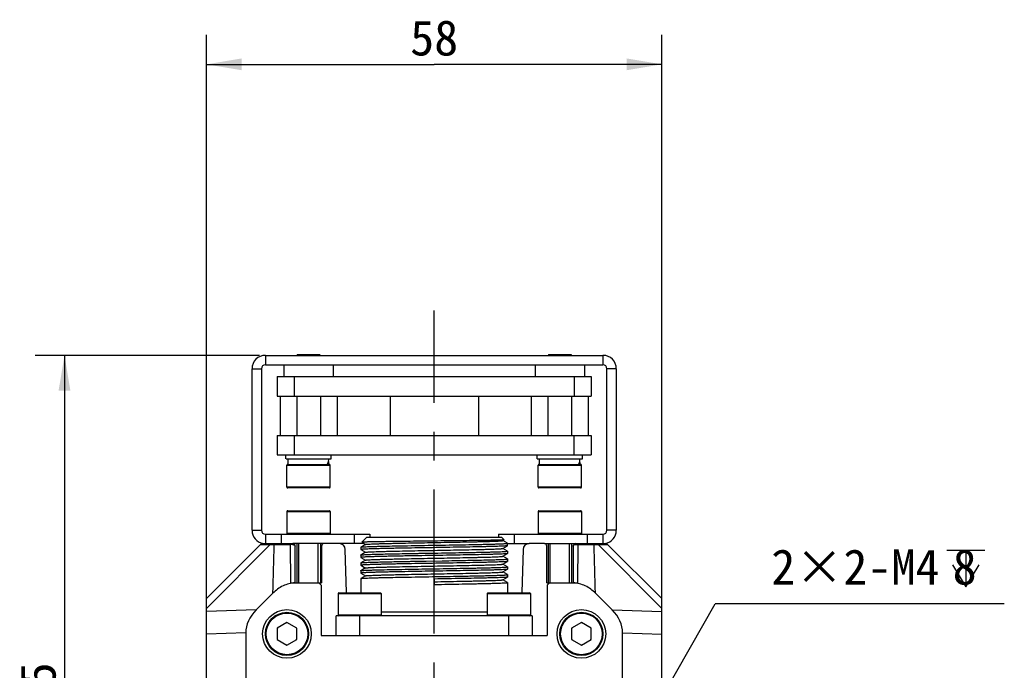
# Model space of a CAD drawing. Header units: millimetres. Extents: x -25 to 531, y 144 to 427.
# Tile 7 of 8: x 380 to 464, y 277 to 332. Entities that reach past the tile are written whole.
import ezdxf
from ezdxf.enums import TextEntityAlignment as Align

# ---------------------------------------------------------------- set-up
doc = ezdxf.new("R2010")
doc.units = ezdxf.units.MM
doc.header["$LTSCALE"] = 32.67
doc.header["$PDMODE"] = 3
doc.header["$PDSIZE"] = 8
doc.linetypes.add('CENTER', pattern=[0.6, 0.375, -0.075, 0.075, -0.075])
doc.layers.get('0').update_dxf_attribs({"linetype": 'CONTINUOUS'})
doc.layers.get('Defpoints').update_dxf_attribs({"linetype": 'CONTINUOUS'})
for name, color, linetype in [('00_COMPONENTS', 7, 'CONTINUOUS'), ('03_ALL_AXES', 7, 'CONTINUOUS'), ('51__DRAFT_DIMS', 7, 'CONTINUOUS')]:
    doc.layers.add(name, color=color, linetype=linetype)
doc.styles.get("Standard").update_dxf_attribs({"font": 'simfang.ttf'})
doc.dimstyles.new('DIMSTYLE_2', dxfattribs={"dimtxt": 3, "dimasz": 3, "dimexe": 2.5, "dimexo": 0.5, "dimgap": 0.75, "dimtad": 1, "dimlfac": 1.5, "dimdsep": 46, "dimtxsty": 'STANDARD', "dimblk": '_FILLED', "dimblk1": '_FILLED', "dimblk2": '_FILLED', "dimcen": 0.09, "dimclrt": 3, "dimazin": 2, "dimtp": 0.3, "dimtm": 0.3, "dimtfac": 1, "dimtofl": 0, "dimtmove": 0, "dimatfit": 3, "dimldrblk": '_FILLED', "dimfxl": 1, "dimtolj": 1, "dimarcsym": 0})
doc.dimstyles.new('DIMSTYLE_3', dxfattribs={"dimtxt": 3, "dimasz": 3, "dimexe": 2.5, "dimexo": 0.5, "dimtad": 1, "dimlfac": 1.5, "dimdsep": 46, "dimtxsty": 'STANDARD', "dimblk": '_FILLED', "dimblk1": '_FILLED', "dimblk2": '_FILLED', "dimcen": 0.09, "dimclrt": 3, "dimazin": 2, "dimtp": 0.1, "dimtm": 0.1, "dimtfac": 1, "dimtofl": 0, "dimtmove": 0, "dimatfit": 1, "dimldrblk": '_FILLED', "dimfxl": 1, "dimtolj": 1, "dimarcsym": 0})

# ---------------------------------------------------------------- blocks, each defined once
blk = doc.blocks.new('_FILLED')
at = {"color": 0, "linetype": 'ByBlock'}
blk.add_solid([(0, 0), (-1, 0.167), (-1, -0.167)], dxfattribs=at)
blk = doc.blocks.new('*D2')
at = {"layer": '51__DRAFT_DIMS', "color": 4, "transparency": 16777216}
for p, q in [((400.775, 303.293), (381.716, 303.293)), ((384.216, 303.293), (384.216, 273.127)), ((384.216, 242.96), (384.216, 273.127)), ((403.458, 242.96), (381.716, 242.96))]:
    blk.add_line(p, q, dxfattribs=at)
at = {"layer": '51__DRAFT_DIMS', "color": 4, "transparency": 16777216, "xscale": 3, "yscale": 3, "zscale": 3}
for p, rotation in [((384.216, 303.293), 90), ((384.216, 242.96), 270)]:
    blk.add_blockref('_FILLED', p, dxfattribs=dict(at, rotation=rotation))
at = {"layer": '51__DRAFT_DIMS', "color": 3, "transparency": 16777216}
blk.add_text('90.5', height=3, rotation=90, dxfattribs=at).set_placement((383.466, 273.127), align=Align.CENTER)
blk = doc.blocks.new('*D3')
at = {"layer": '51__DRAFT_DIMS', "color": 4, "transparency": 16777216}
for p, q in [((396.275, 280.11), (396.275, 330.524)), ((434.942, 280.11), (434.942, 330.524)), ((396.275, 328.024), (415.609, 328.024)), ((434.942, 328.024), (415.609, 328.024))]:
    blk.add_line(p, q, dxfattribs=at)
at = {"layer": '51__DRAFT_DIMS', "color": 4, "transparency": 16777216, "xscale": 3, "yscale": 3, "zscale": 3, "rotation": 180}
blk.add_blockref('_FILLED', (396.275, 328.024), dxfattribs=at)
at = {"layer": '51__DRAFT_DIMS', "color": 4, "transparency": 16777216, "xscale": 3, "yscale": 3, "zscale": 3}
blk.add_blockref('_FILLED', (434.942, 328.024), dxfattribs=at)
at = {"layer": '51__DRAFT_DIMS', "color": 3, "transparency": 16777216}
blk.add_text('58', height=3, dxfattribs=at).set_placement((415.609, 328.774), align=Align.CENTER)
blk = doc.blocks.new('*D6')
at = {"layer": '51__DRAFT_DIMS', "color": 0, "lineweight": -2}
for p in [(430.599, 266.576), (464.019, 282.19)]:
    blk.add_line(p, (439.472, 282.19), dxfattribs=at)
at = {"layer": 'Defpoints', "color": 0}
for p in [(430.434, 266.286), (429.116, 263.968)]:
    blk.add_point(p, dxfattribs=at)
at = {"layer": '51__DRAFT_DIMS', "color": 0, "linetype": 'ByBlock', "lineweight": -2, "xscale": 3, "yscale": 3, "zscale": 3, "rotation": 240.3907207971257}
blk.add_blockref('_FILLED', (429.116, 263.968), dxfattribs=at)
at = {"layer": '51__DRAFT_DIMS', "color": 3, "insert": (444.231, 286.815), "char_height": 3, "attachment_point": 1, "line_spacing_factor": 0.9}
blk.add_mtext('\\A1;2×2-M{\\A1;4\\Fgdt|c0; \\fFangSong|b0|i0|c0|p0;8}', dxfattribs=at)

msp = doc.modelspace()

# ---------------------------------------------------------------- linework, layer by layer
at = {"layer": '00_COMPONENTS', "color": 4}
for p, q in [((401.2753, 303.2934), (401.2753, 302.4934)), ((404.1086, 303.361), (404.1086, 303.2934)), ((405.7753, 303.361), (405.7753, 303.2934)), ((425.4419, 303.361), (425.4419, 303.2934)), ((427.1086, 303.361), (427.1086, 303.2934)), ((429.9419, 303.2934), (429.9419, 302.4934)), ((400.1419, 302.1601), (400.9419, 302.1601)), ((431.0753, 302.1601), (430.2753, 302.1601)), ((403.1086, 293.961), (406.7753, 293.961)), ((424.4419, 293.961), (428.1086, 293.961)), ((406.7753, 292.0944), (403.1086, 292.0944)), ((428.1086, 292.0944), (424.4419, 292.0944)), ((403.1086, 290.0268), (406.7753, 290.0268)), ((424.4419, 290.0268), (428.1086, 290.0268)), ((400.1419, 288.4268), (400.9419, 288.4268)), ((402.6086, 288.0934), (402.6086, 287.2934)), ((406.7753, 288.1601), (403.1086, 288.1601)), ((408.8086, 288.0934), (408.8086, 287.2934)), ((422.4086, 288.0934), (422.4086, 287.2934)), ((428.1086, 288.1601), (424.4419, 288.1601)), ((428.6086, 288.0934), (428.6086, 287.2934)), ((431.0753, 288.4268), (430.2753, 288.4268)), ((396.2753, 281.7973), (401.6879, 287.21)), ((400.8833, 287.2349), (401.6879, 287.21)), ((401.1058, 287.2282), (401.1606, 287.2263)), ((401.6879, 287.21), (402.0309, 287.21)), ((403.3528, 287.2329), (403.4211, 287.2333)), ((403.4317, 283.9601), (403.4211, 287.2333)), ((404.1223, 283.9601), (404.1223, 287.2934)), ((405.7616, 283.9601), (405.7616, 287.2934)), ((425.4556, 283.9601), (425.4556, 287.2934)), ((427.0949, 283.9601), (427.0949, 287.2934)), ((427.796, 287.2333), (427.7855, 283.9601)), ((429.1863, 287.21), (429.5292, 287.21)), ((429.5292, 287.21), (430.3338, 287.2349)), ((429.5292, 287.21), (434.9419, 281.7973)), ((430.1341, 287.2287), (430.2068, 287.2308)), ((430.2068, 287.2308), (430.2373, 287.2319)), ((407.4419, 283.0468), (411.1086, 283.0468)), ((420.1086, 283.0468), (423.7753, 283.0468)), ((400.4919, 281.658), (396.2753, 281.5411)), ((411.1086, 281.2268), (407.4419, 281.2268)), ((409.2753, 281.1601), (409.2753, 279.4934)), ((411.1086, 281.4934), (420.1086, 281.4934)), ((423.7753, 281.2268), (420.1086, 281.2268)), ((421.9419, 279.4934), (421.9419, 281.1601)), ((430.7253, 281.658), (434.9419, 281.5411)), ((399.6086, 279.7027), (396.2753, 279.6103)), ((431.6086, 279.7027), (434.9419, 279.6103))]:
    msp.add_line(p, q, dxfattribs=at)
at = {"layer": '00_COMPONENTS', "color": 7}
for p, q in [((401.2753, 303.2934), (429.9419, 303.2934)), ((404.0086, 303.361), (403.9419, 303.2944)), ((404.0086, 303.361), (405.8753, 303.361)), ((405.8752, 303.361), (405.9419, 303.2944)), ((425.3419, 303.361), (425.2753, 303.2944)), ((425.3419, 303.361), (427.2086, 303.361)), ((427.2086, 303.361), (427.2752, 303.2944)), ((400.1419, 288.4268), (400.1419, 302.1601)), ((400.9419, 302.1601), (400.9419, 288.4268)), ((401.2753, 302.4934), (429.9419, 302.4934)), ((402.8422, 302.4934), (402.8422, 301.4944)), ((407.0417, 302.4934), (407.0417, 301.4944)), ((424.1755, 302.4934), (424.1755, 301.4944)), ((428.375, 302.4934), (428.375, 301.4944)), ((430.2753, 288.4268), (430.2753, 302.1601)), ((431.0753, 302.1601), (431.0753, 288.4268)), ((402.2753, 301.4944), (402.2753, 299.8277)), ((402.2753, 301.4944), (428.9419, 301.4944)), ((403.7153, 301.4944), (403.7153, 299.8277)), ((427.5018, 301.4944), (427.5018, 299.8277)), ((428.9419, 301.4944), (428.9419, 299.8277)), ((402.2753, 299.8277), (428.9419, 299.8277)), ((402.5223, 299.8277), (402.5223, 296.4944)), ((403.9397, 299.8277), (403.9397, 296.4944)), ((405.9442, 299.8277), (405.9442, 296.4944)), ((407.3615, 299.8277), (407.3615, 296.4944)), ((411.8585, 299.8277), (411.8586, 296.4944)), ((419.3586, 299.8277), (419.3586, 296.4944)), ((423.8556, 299.8277), (423.8556, 296.4944)), ((425.273, 299.8277), (425.273, 296.4944)), ((427.2775, 299.8277), (427.2775, 296.4944)), ((428.6949, 299.8277), (428.6949, 296.4944)), ((402.2753, 296.4944), (402.2753, 294.8277)), ((402.2753, 296.4944), (428.9419, 296.4944)), ((403.7153, 296.4944), (403.7153, 294.8277)), ((427.5018, 294.8277), (427.5018, 296.4944)), ((428.9419, 296.4944), (428.9419, 294.8277)), ((402.2753, 294.8277), (428.9419, 294.8277)), ((403.0253, 294.4944), (403.0253, 294.8277)), ((403.027, 294.4944), (406.8568, 294.4944)), ((403.2086, 294.0277), (403.2086, 294.4944)), ((406.8586, 294.4944), (406.8586, 294.8277)), ((424.3586, 294.4944), (424.3586, 294.8277)), ((424.3604, 294.4944), (428.1901, 294.4944)), ((424.5419, 294.0277), (424.5419, 294.4944)), ((428.1919, 294.4944), (428.1919, 294.8277)), ((403.1086, 292.0944), (403.1086, 293.961)), ((403.1753, 294.0277), (406.7086, 294.0277)), ((406.7753, 292.0944), (406.7753, 293.961)), ((424.4419, 292.0944), (424.4419, 293.961)), ((424.5086, 294.0277), (428.0419, 294.0277)), ((428.1086, 292.0944), (428.1086, 293.961)), ((406.7086, 292.0277), (403.1753, 292.0277)), ((428.0419, 292.0277), (424.5086, 292.0277)), ((403.1086, 290.0268), (403.1086, 288.1601)), ((403.1753, 290.0934), (406.7086, 290.0934)), ((406.7753, 290.0268), (406.7753, 288.1601)), ((424.4419, 290.0268), (424.4419, 288.1601)), ((424.5086, 290.0934), (428.0419, 290.0934)), ((428.1086, 290.0268), (428.1086, 288.1601)), ((401.2753, 288.0934), (401.2753, 287.2934)), ((401.2753, 288.0934), (410.1419, 288.0934)), ((409.4568, 287.4083), (409.8753, 287.8268)), ((421.3419, 287.8268), (409.8753, 287.8268)), ((410.1419, 288.0934), (410.1419, 287.8268)), ((421.0753, 288.0934), (421.0753, 287.8268)), ((421.0753, 288.0934), (429.9419, 288.0934)), ((421.5491, 287.6196), (421.3419, 287.8268)), ((421.4388, 287.5544), (421.5483, 287.6177)), ((421.5491, 287.6196), (421.5484, 287.6176)), ((429.9419, 288.0934), (429.9419, 287.2934)), ((396.2753, 282.6268), (400.9419, 287.2934)), ((400.9419, 287.2934), (403.6086, 287.2934)), ((406.2419, 287.2934), (403.6086, 287.2934)), ((403.8086, 283.9601), (403.8086, 287.0934)), ((403.9419, 287.2934), (403.9419, 283.9601)), ((405.9419, 287.2934), (405.9419, 283.9601)), ((406.0419, 287.0934), (406.0419, 283.9601)), ((407.5563, 287.2934), (406.2419, 287.2934)), ((409.6533, 287.2934), (407.5563, 287.2934)), ((408.1632, 283.1325), (408.0561, 286.808)), ((409.3753, 286.9934), (409.3781, 286.9966)), ((409.3753, 286.9934), (409.3753, 286.7886)), ((409.3753, 286.7886), (409.378, 286.7855)), ((409.378, 286.7859), (409.773, 286.5577)), ((409.7786, 287.2278), (409.3781, 286.9964)), ((409.4568, 287.4083), (409.4574, 287.4063)), ((409.4576, 287.4065), (409.7728, 287.2244)), ((421.4385, 286.8877), (421.8392, 287.1192)), ((421.8391, 286.663), (421.4443, 286.8911)), ((421.8317, 287.3341), (421.4445, 287.5578)), ((421.8419, 287.3268), (421.8315, 287.3343)), ((421.8419, 287.122), (421.8392, 287.1189)), ((421.8419, 287.1223), (421.8419, 287.3266)), ((421.8449, 287.2934), (423.6609, 287.2934)), ((423.1611, 286.808), (423.0539, 283.1325)), ((424.9753, 287.2934), (423.6609, 287.2934)), ((424.9753, 287.2934), (427.6086, 287.2934)), ((425.1753, 283.9601), (425.1753, 287.0934)), ((425.2753, 287.2934), (425.2753, 283.9601)), ((427.2753, 287.2934), (427.2753, 283.9601)), ((427.4086, 287.0934), (427.4086, 283.9601)), ((427.6086, 287.2934), (430.2753, 287.2934)), ((430.3338, 287.2349), (434.9419, 282.6268)), ((409.3753, 286.3268), (409.378, 286.3299)), ((409.3753, 286.3268), (409.3753, 286.122)), ((409.3753, 286.122), (409.3779, 286.1189)), ((409.3779, 286.1189), (409.7724, 285.891)), ((409.7788, 286.5611), (409.378, 286.3296)), ((414.0345, 286.4663), (414.0483, 286.4666)), ((415.6019, 286.4933), (415.6153, 286.4935)), ((421.4389, 286.221), (421.8392, 286.4522)), ((421.8393, 285.9964), (421.4447, 286.2243)), ((421.8419, 286.6601), (421.8391, 286.6633)), ((421.8419, 286.4553), (421.8392, 286.4522)), ((421.8419, 285.9935), (421.8393, 285.9966)), ((421.8419, 286.6601), (421.8419, 286.4553)), ((421.8419, 285.9934), (421.8419, 285.7886)), ((409.3753, 285.6601), (409.3779, 285.6632)), ((409.3753, 285.6601), (409.3753, 285.4553)), ((409.3753, 285.4553), (409.378, 285.4522)), ((409.7781, 285.8944), (409.3779, 285.6632)), ((409.378, 285.4523), (409.7726, 285.2244)), ((409.7784, 285.2277), (409.378, 284.9965)), ((414.7079, 285.8114), (414.942, 285.8154)), ((414.942, 285.8154), (416.2754, 285.8381)), ((416.2754, 285.8381), (416.5095, 285.8422)), ((421.4389, 285.5544), (421.8393, 285.7856)), ((421.4389, 284.8877), (421.8392, 285.1189)), ((421.8392, 285.3299), (421.4447, 285.5577)), ((421.8419, 285.3268), (421.8392, 285.3299)), ((421.8419, 285.122), (421.8392, 285.1188)), ((421.8419, 285.7886), (421.8393, 285.7856)), ((421.8419, 285.3268), (421.8419, 285.122)), ((409.3753, 284.9934), (409.378, 284.9966)), ((409.3753, 284.9934), (409.3753, 284.7886)), ((409.3753, 284.7886), (409.378, 284.7855)), ((409.3753, 284.3268), (409.3779, 284.3299)), ((409.3753, 284.3268), (409.3753, 283.1134)), ((409.7782, 284.561), (409.3779, 284.3298)), ((409.378, 284.7855), (409.7724, 284.5577)), ((415.6086, 284.2886), (415.6086, 283.8268)), ((421.439, 284.2211), (421.8393, 284.4523)), ((421.8392, 284.6631), (421.4447, 284.891)), ((421.8419, 284.6601), (421.8392, 284.6632)), ((421.8419, 284.4553), (421.8393, 284.4522)), ((421.8419, 284.6601), (421.8419, 284.4553)), ((403.4317, 283.9601), (406.0419, 283.9601)), ((406.0086, 283.7601), (405.8086, 283.9601)), ((406.0086, 283.7601), (406.0086, 279.4934)), ((421.8392, 283.9966), (421.4448, 284.2244)), ((421.8419, 283.9934), (421.8392, 283.9966)), ((421.8419, 283.9934), (421.8419, 283.1134)), ((425.1753, 283.9601), (427.7855, 283.9601)), ((425.4086, 283.9601), (425.2086, 283.7601)), ((425.2086, 283.7601), (425.2086, 279.4934)), ((396.2753, 247.6268), (396.2753, 282.6268)), ((401.9111, 283.0772), (400.4919, 281.658)), ((407.4419, 283.0468), (407.4419, 281.2268)), ((407.5086, 283.1134), (411.0419, 283.1134)), ((411.1086, 283.0468), (411.1086, 281.2268)), ((420.1086, 283.0468), (420.1086, 281.2268)), ((420.1753, 283.1134), (423.7086, 283.1134)), ((423.7753, 283.0468), (423.7753, 281.2268)), ((430.7253, 281.658), (429.306, 283.0772)), ((434.9419, 247.6268), (434.9419, 282.6268)), ((407.2753, 279.4934), (407.2753, 281.1601)), ((423.9419, 281.1601), (407.2753, 281.1601)), ((423.9419, 281.1601), (423.9419, 279.4934)), ((403.1086, 280.589), (402.2753, 280.1079)), ((402.2753, 280.1079), (402.2753, 279.1456)), ((403.9419, 280.1079), (403.1086, 280.589)), ((403.9419, 279.1456), (403.9419, 280.1079)), ((428.1086, 280.589), (427.2753, 280.1079)), ((427.2753, 280.1079), (427.2753, 279.1456)), ((428.9419, 280.1079), (428.1086, 280.589)), ((428.9419, 279.1456), (428.9419, 280.1079)), ((399.6086, 279.7027), (399.6086, 250.5508)), ((406.0086, 279.4934), (425.2086, 279.4934)), ((431.6086, 250.5508), (431.6086, 279.7027)), ((402.2753, 279.1456), (403.1086, 278.6645)), ((403.1086, 278.6645), (403.9419, 279.1456)), ((427.2753, 279.1456), (428.1086, 278.6645)), ((428.1086, 278.6645), (428.9419, 279.1456))]:
    msp.add_line(p, q, dxfattribs=at)
at = {"layer": '00_COMPONENTS', "color": 4}
for points in [[(400.8833, 287.2349), (400.8867, 287.2347), (400.9396, 287.2332)], [(400.9396, 287.2332), (400.9717, 287.2323), (401.0102, 287.2309), (401.1058, 287.2282)], [(401.2191, 287.2244), (401.2809, 287.2227), (401.4063, 287.2186)], [(401.4063, 287.2186), (401.4692, 287.2169), (401.5293, 287.2149), (401.5857, 287.2127), (401.6387, 287.2109), (401.6879, 287.21)], [(429.5292, 287.21), (429.6241, 287.2132), (429.7115, 287.2158), (429.7915, 287.2181)], [(430.2644, 287.2327), (430.2877, 287.2332), (430.3066, 287.234), (430.3208, 287.2349), (430.33, 287.2353), (430.3338, 287.2349)]]:
    msp.add_lwpolyline(points, dxfattribs=at)
at = {"layer": '00_COMPONENTS', "color": 7}
for centre, radius in [((403.1086, 279.6268), 2.0667), ((403.1086, 279.6268), 1.8333), ((428.1086, 279.6268), 2.0667), ((428.1086, 279.6268), 1.8333)]:
    msp.add_circle(centre, radius, dxfattribs=at)
at = {"layer": '00_COMPONENTS', "color": 4}
for centre in [(403.1086, 279.6268), (428.1086, 279.6268)]:
    msp.add_circle(centre, 1.7667, dxfattribs=at)
at = {"layer": '00_COMPONENTS', "color": 7}
for centre, radius, start, end in [((401.2753, 302.1601), 1.1333, 90, 180), ((429.9419, 302.1601), 1.1333, 0, 90), ((401.2753, 302.1601), 0.3333, 90, 180), ((429.9419, 302.1601), 0.3333, 0, 90), ((403.1753, 293.961), 0.0667, 90, 180), ((406.7086, 293.961), 0.0667, 0, 90), ((424.5086, 293.961), 0.0667, 90, 180), ((428.0419, 293.961), 0.0667, 0, 90), ((403.1753, 292.0944), 0.0667, 180, 270), ((406.7086, 292.0944), 0.0667, 270, 360), ((424.5086, 292.0944), 0.0667, 180, 270), ((428.0419, 292.0944), 0.0667, 270, 360), ((403.1753, 290.0268), 0.0667, 90, 180), ((406.7086, 290.0268), 0.0667, 0, 90), ((424.5086, 290.0268), 0.0667, 90, 180), ((428.0419, 290.0268), 0.0667, 0, 90), ((401.2753, 288.4268), 1.1333, 180, 259.949517), ((401.2753, 288.4268), 0.3333, 180, 270), ((403.1753, 288.1601), 0.0667, 180, 270), ((406.7086, 288.1601), 0.0667, 270, 360), ((424.5086, 288.1601), 0.0667, 180, 270), ((428.0419, 288.1601), 0.0667, 270, 360), ((429.9419, 288.4268), 0.3333, 270, 360), ((429.9419, 288.4268), 1.1333, 280.050483, 360), ((401.0248, 287.0934), 0.2, 90, 134.999999), ((403.6086, 287.0934), 0.2, 0, 90), ((406.2419, 287.0934), 0.2, 90, 180), ((407.5563, 286.7934), 0.5, 1.67, 90), ((423.6609, 286.7934), 0.5, 90, 178.33), ((424.9753, 287.0934), 0.2, 0, 90), ((427.6086, 287.0934), 0.2, 90, 180), ((430.1924, 287.0934), 0.2, 45, 90), ((407.5086, 283.0468), 0.0667, 90, 180), ((411.0419, 283.0468), 0.0667, 0, 90), ((420.1753, 283.0468), 0.0667, 90, 180), ((423.7086, 283.0468), 0.0667, 0, 90), ((407.5086, 281.2268), 0.0667, 180, 270), ((411.0419, 281.2268), 0.0667, 270, 360), ((420.1753, 281.2268), 0.0667, 180, 270), ((423.7086, 281.2268), 0.0667, 270, 360), ((403.1086, 279.6268), 0.9333, 147.836628, 153.234499), ((403.1086, 279.6268), 0.9333, 87.30059, 93.234499), ((403.1086, 279.6268), 0.9333, 27.851978, 33.234499), ((428.1086, 279.6268), 0.9333, 147.836628, 153.234499), ((428.1086, 279.6268), 0.9333, 87.30059, 93.234499), ((428.1086, 279.6268), 0.9333, 27.851978, 33.234499), ((403.1086, 279.6268), 0.9333, 207.851978, 213.234499), ((403.1086, 279.6268), 0.9333, 267.30059, 273.234499), ((403.1086, 279.6268), 0.9333, 327.836628, 333.234499), ((428.1086, 279.6268), 0.9333, 207.851978, 213.234499), ((428.1086, 279.6268), 0.9333, 267.30059, 273.234499), ((428.1086, 279.6268), 0.9333, 327.836628, 333.234499)]:
    msp.add_arc(centre, radius, start, end, dxfattribs=at)
at = {"layer": '00_COMPONENTS', "color": 4}
for centre, radius, start, end in [((403.4742, 286.4806), 0.7546, 91.271096, 94.033589), ((403.4751, 286.4501), 0.7851, 87.331866, 91.28884), ((403.4781, 286.5005), 0.7346, 81.817498, 87.383097), ((427.7425, 286.4667), 0.7685, 87.360442, 88.681559), ((427.7438, 286.4942), 0.7409, 85.955231, 87.362407)]:
    msp.add_arc(centre, radius, start, end, dxfattribs=at)
at = {"layer": '00_COMPONENTS', "color": 7}
for centre, major_axis, ratio, start_param, end_param in [((404.9419, 294.6939), (0, 1.7333), 1, -1.9324864, -1.7901755), ((404.9419, 294.6939), (1.7333, 0), 1, -0.2193792, -0.1153986), ((404.9419, 293.9397), (0, 1.7333), 1, -1.458168, -1.3514992), ((426.2753, 294.6939), (0, 1.7333), 1, -1.9324864, -1.7901755), ((426.2753, 294.6939), (1.7333, 0), 1, -0.2193792, -0.1153986), ((426.2753, 293.9397), (0, 1.7333), 1, -1.458168, -1.3514992), ((404.9419, 294.6939), (1.7333, 0), 1, -0.394529, -0.3616901), ((404.9419, 293.9397), (1.7333, 0), 1, 0.0507911, 0.1126284), ((426.2753, 294.6939), (1.7333, 0), 1, -0.394529, -0.3616901), ((426.2753, 293.9397), (1.7333, 0), 1, 0.0507911, 0.1126284), ((404.3226, 279.7681), (-4.7131, -0.1307), 0.7069709, -0.6417677, -0.0196005), ((426.8945, 279.7681), (4.7131, -0.1307), 0.7069709, 0.0196005, 0.6417677)]:
    msp.add_ellipse(centre, major_axis=major_axis, ratio=ratio, start_param=start_param, end_param=end_param, dxfattribs=at)
for points, knots in [([(421.5484, 287.6176), (421.5447, 287.6154), (421.5311, 287.6138), (421.5051, 287.6102), (421.4645, 287.6074), (421.4105, 287.6041), (421.3427, 287.601), (421.2615, 287.5977), (421.1669, 287.5945), (421.0149, 287.59), (420.7938, 287.5844), (420.4924, 287.578), (420.1452, 287.5716), (419.7554, 287.5652), (419.3269, 287.5588), (418.6895, 287.55), (417.8283, 287.5391), (416.7399, 287.5266), (415.9906, 287.5182), (415.6086, 287.5139)], [0, 0, 0, 0, 0.0021696, 0.0066487, 0.013459, 0.0225899, 0.0340177, 0.0477165, 0.0636524, 0.0817856, 0.1244737, 0.1753725, 0.2340015, 0.2998094, 0.3721782, 0.4504332, 0.6216378, 0.8070875, 1, 1, 1, 1]), ([(421.8342, 287.1167), (421.827, 287.1143), (421.8073, 287.1106), (421.7705, 287.1056), (421.7194, 287.1007), (421.623, 287.0933), (421.4676, 287.0846), (421.2405, 287.0746), (420.9609, 287.0646), (420.6314, 287.0545), (420.2551, 287.0444), (419.6701, 287.0302), (418.8515, 287.013), (417.7863, 286.9929), (416.64, 286.9728), (415.4553, 286.9527), (414.2764, 286.9326), (413.3174, 286.9155), (412.586, 286.9017), (412.0763, 286.8915), (411.5996, 286.8813), (411.1603, 286.8712), (410.7625, 286.861), (410.4098, 286.8509), (410.1057, 286.8408), (409.8839, 286.8321), (409.7328, 286.8249), (409.6399, 286.8198), (409.5609, 286.8148), (409.496, 286.8098), (409.4452, 286.8048), (409.4091, 286.8001), (409.3875, 286.7956), (409.3779, 286.7921), (409.3753, 286.7897), (409.3753, 286.7886)], [0, 0, 0, 0, 0.0018315, 0.0048053, 0.0089261, 0.0141864, 0.0280809, 0.0463666, 0.0688763, 0.0954, 0.1256921, 0.1594707, 0.2361967, 0.3227247, 0.4158353, 0.5120635, 0.6078285, 0.6995662, 0.742849, 0.7838632, 0.8222275, 0.8575837, 0.8896019, 0.9179852, 0.9424681, 0.9628238, 0.9713941, 0.9788654, 0.9852198, 0.9904451, 0.9945304, 0.9974685, 0.9992648, 0.9997483, 1, 1, 1, 1]), ([(409.383, 286.9988), (409.3901, 287.0012), (409.4096, 287.0049), (409.4459, 287.0097), (409.4964, 287.0146), (409.5916, 287.0219), (409.7449, 287.0306), (409.9689, 287.0405), (410.2447, 287.0504), (410.5698, 287.0604), (410.9412, 287.0705), (411.5187, 287.0845), (412.3276, 287.1017), (413.3809, 287.1216), (414.516, 287.1415), (415.6911, 287.1615), (416.8632, 287.1815), (417.9893, 287.2014), (418.88, 287.2185), (419.5387, 287.2324), (419.9816, 287.2424), (420.3843, 287.2525), (420.7431, 287.2626), (421.0547, 287.2726), (421.2835, 287.2813), (421.4408, 287.2884), (421.5389, 287.2934), (421.6234, 287.2985), (421.6941, 287.3034), (421.7506, 287.3085), (421.7935, 287.313), (421.8215, 287.3181), (421.8363, 287.3213), (421.8403, 287.3243)], [0, 0, 0, 0, 0.0018136, 0.0047527, 0.0088223, 0.0140155, 0.0277278, 0.0457704, 0.0679809, 0.0941552, 0.1240548, 0.1574052, 0.2332035, 0.3187728, 0.4109769, 0.5064349, 0.6016472, 0.6931229, 0.7775082, 0.8160624, 0.8517104, 0.8841253, 0.9130104, 0.938099, 0.9591633, 0.9681244, 0.976011, 0.982804, 0.9884893, 0.9930556, 0.9964935, 0.9988015, 1, 1, 1, 1]), ([(415.6086, 287.5139), (415.2116, 287.5093), (414.4321, 287.501), (413.4716, 287.4898), (412.7362, 287.4809), (412.222, 287.4743), (411.74, 287.4677), (411.2949, 287.4612), (410.8908, 287.4546), (410.5317, 287.4481), (410.2209, 287.4417), (409.9934, 287.4361), (409.8378, 287.4314), (409.7415, 287.4282), (409.6591, 287.425), (409.5908, 287.4218), (409.5368, 287.4186), (409.5008, 287.4158), (409.4792, 287.4134), (409.4684, 287.4118), (409.4614, 287.4103), (409.4576, 287.4092), (409.4568, 287.4083)], [0, 0, 0, 0, 0.1935693, 0.3800095, 0.4682887, 0.552125, 0.6307074, 0.7032831, 0.7691614, 0.8277162, 0.8783937, 0.9207206, 0.9386252, 0.954301, 0.9677093, 0.9788232, 0.987621, 0.9940833, 0.9964353, 0.9982011, 0.9993837, 1, 1, 1, 1]), ([(409.7786, 287.2278), (409.7833, 287.2305), (409.7986, 287.234), (409.8276, 287.239), (409.8704, 287.2437), (409.9264, 287.2487), (409.9956, 287.2537), (410.1134, 287.261), (410.292, 287.2697), (410.5427, 287.2797), (410.8404, 287.2897), (411.1823, 287.2998), (411.5651, 287.3099), (411.9851, 287.32), (412.6085, 287.334), (413.4496, 287.3511), (414.5109, 287.3711), (415.6126, 287.3911), (416.7143, 287.4112), (417.775, 287.4312), (418.6156, 287.4483), (419.2385, 287.4622), (419.6582, 287.4723), (420.0402, 287.4824), (420.3813, 287.4925), (420.6783, 287.5025), (420.9286, 287.5125), (421.1068, 287.5212), (421.224, 287.5285), (421.2925, 287.5335), (421.3478, 287.5385), (421.3901, 287.5433), (421.4189, 287.5482), (421.434, 287.5517), (421.4388, 287.5544)], [0, 0, 0, 0, 0.0014053, 0.0039409, 0.0076244, 0.0124503, 0.0184009, 0.0254567, 0.0428108, 0.064364, 0.0899645, 0.1193853, 0.1523112, 0.1884262, 0.2274162, 0.3126263, 0.404724, 0.5003411, 0.5959475, 0.6880201, 0.7731298, 0.8121127, 0.8482131, 0.8810628, 0.9103829, 0.9359367, 0.9574871, 0.9747928, 0.9817924, 0.9876775, 0.9924425, 0.996083, 0.998598, 1, 1, 1, 1]), ([(409.7788, 286.5611), (409.7835, 286.5638), (409.7987, 286.5673), (409.8275, 286.5723), (409.87, 286.577), (409.9257, 286.582), (409.9947, 286.587), (410.1125, 286.5943), (410.2911, 286.603), (410.5417, 286.613), (410.839, 286.623), (411.1806, 286.6331), (411.5633, 286.6432), (411.9833, 286.6533), (412.6064, 286.6673), (413.4473, 286.6844), (414.5084, 286.7044), (415.61, 286.7244), (416.7117, 286.7444), (417.7726, 286.7644), (418.6132, 286.7815), (419.2362, 286.7955), (419.6561, 286.8056), (420.0385, 286.8157), (420.3797, 286.8258), (420.6769, 286.8358), (420.9273, 286.8458), (421.1058, 286.8545), (421.2234, 286.8618), (421.2921, 286.8668), (421.3475, 286.8718), (421.3898, 286.8765), (421.4186, 286.8815), (421.4337, 286.885), (421.4385, 286.8877)], [0, 0, 0, 0, 0.0014008, 0.0039179, 0.0075728, 0.0123701, 0.0183054, 0.0253584, 0.0427214, 0.0642755, 0.0898382, 0.1192193, 0.1521428, 0.188264, 0.2272458, 0.3124126, 0.404513, 0.5001222, 0.5957282, 0.6878208, 0.7729497, 0.8119294, 0.8480471, 0.8809426, 0.9102829, 0.9358325, 0.9573855, 0.9747353, 0.9817665, 0.9876734, 0.9924474, 0.9960882, 0.9986001, 1, 1, 1, 1]), ([(421.8342, 286.45), (421.827, 286.4476), (421.8073, 286.4439), (421.7707, 286.439), (421.7196, 286.4341), (421.6232, 286.4267), (421.4679, 286.418), (421.2409, 286.408), (420.9613, 286.398), (420.6319, 286.3879), (420.2555, 286.3777), (419.6706, 286.3636), (418.852, 286.3463), (417.7868, 286.3263), (416.6405, 286.3062), (415.4558, 286.2861), (414.2767, 286.2659), (413.3177, 286.2489), (412.5862, 286.235), (412.0766, 286.2248), (411.5998, 286.2147), (411.1605, 286.2045), (410.7626, 286.1944), (410.4099, 286.1842), (410.1058, 286.1742), (409.884, 286.1654), (409.7329, 286.1582), (409.6399, 286.1531), (409.5609, 286.1481), (409.496, 286.1431), (409.4453, 286.1381), (409.4091, 286.1334), (409.3875, 286.129), (409.3779, 286.1255), (409.3753, 286.123), (409.3753, 286.122)], [0, 0, 0, 0, 0.0018279, 0.004798, 0.0089154, 0.0141727, 0.0280617, 0.0463424, 0.0688477, 0.0953675, 0.1256566, 0.1594331, 0.2361567, 0.3226847, 0.4157966, 0.512029, 0.6077988, 0.6995409, 0.7428265, 0.783844, 0.8222118, 0.8575711, 0.8895918, 0.917977, 0.9424621, 0.9628198, 0.971391, 0.978863, 0.9852181, 0.9904439, 0.9945296, 0.9974679, 0.9992643, 0.9997479, 1, 1, 1, 1]), ([(409.383, 286.3321), (409.3886, 286.334), (409.4032, 286.337), (409.4454, 286.3433), (409.5223, 286.3502), (409.6428, 286.3583), (409.8007, 286.3665), (409.9949, 286.3747), (410.2242, 286.383), (410.4872, 286.3913), (410.9002, 286.4029), (411.4867, 286.4171), (412.2639, 286.4336), (413.1248, 286.4501), (413.7243, 286.4609), (414.0345, 286.4663)], [0, 0, 0, 0, 0.0037914, 0.009629, 0.0274792, 0.0534936, 0.0875292, 0.1293733, 0.1787733, 0.2354165, 0.2989558, 0.4450841, 0.6135124, 0.8000366, 1, 1, 1, 1]), ([(409.7781, 285.8943), (409.7828, 285.897), (409.798, 285.9005), (409.8269, 285.9055), (409.8694, 285.9102), (409.925, 285.9153), (409.9937, 285.9203), (410.1111, 285.9275), (410.2894, 285.9362), (410.5398, 285.9462), (410.8371, 285.9563), (411.1784, 285.9663), (411.5608, 285.9764), (411.9806, 285.9866), (412.6036, 286.0005), (413.4444, 286.0176), (414.5054, 286.0376), (415.6071, 286.0576), (416.7089, 286.0777), (417.7701, 286.0977), (418.611, 286.1148), (419.2343, 286.1287), (419.6543, 286.1388), (420.0368, 286.1489), (420.3784, 286.159), (420.6759, 286.1691), (420.9266, 286.179), (421.105, 286.1878), (421.2226, 286.195), (421.2915, 286.2), (421.3473, 286.205), (421.39, 286.2098), (421.419, 286.2147), (421.4342, 286.2182), (421.439, 286.221)], [0, 0, 0, 0, 0.0014016, 0.0039241, 0.0075804, 0.0123672, 0.0182773, 0.0252993, 0.0426149, 0.0641625, 0.0897284, 0.1190804, 0.1519666, 0.1880672, 0.2270403, 0.3121945, 0.4042658, 0.4998773, 0.5954887, 0.6875795, 0.7727494, 0.8117417, 0.8478597, 0.8807603, 0.9101295, 0.9357214, 0.9572953, 0.9746238, 0.9816538, 0.9875783, 0.9923845, 0.9960595, 0.9985939, 1, 1, 1, 1]), ([(414.0478, 286.4666), (414.1755, 286.4688), (414.6935, 286.4779), (415.2116, 286.4867), (415.6019, 286.4933)], [0, 0, 0, 0, 0.2464821, 1, 1, 1, 1]), ([(415.6153, 286.4935), (416.0203, 286.5004), (416.8147, 286.514), (417.7933, 286.5313), (418.5416, 286.5453), (419.064, 286.5557), (419.5532, 286.566), (420.0044, 286.5763), (420.4134, 286.5866), (420.7762, 286.5969), (421.0893, 286.6071), (421.3177, 286.616), (421.4733, 286.6233), (421.5691, 286.6285), (421.6506, 286.6336), (421.7174, 286.6387), (421.7698, 286.6437), (421.807, 286.6484), (421.8293, 286.653), (421.8392, 286.6565), (421.8419, 286.659), (421.8419, 286.6601)], [0, 0, 0, 0, 0.1950121, 0.3825012, 0.4711581, 0.5552744, 0.6340431, 0.7067054, 0.7725637, 0.8309871, 0.8814122, 0.9233579, 0.9410232, 0.956426, 0.9695281, 0.9803028, 0.9887269, 0.9947847, 0.9984864, 0.9994819, 1, 1, 1, 1]), ([(417.8424, 285.8657), (418.1249, 285.8708), (418.6667, 285.881), (419.4385, 285.8967), (420.0305, 285.9102), (420.4565, 285.9212), (420.736, 285.9291), (420.9864, 285.937), (421.2064, 285.9449), (421.3948, 285.9528), (421.5503, 285.9606), (421.6591, 285.9674), (421.729, 285.9731), (421.7687, 285.977), (421.7992, 285.9808), (421.822, 285.9848), (421.8343, 285.9878), (421.8419, 285.9915), (421.8419, 285.9934)], [0, 0, 0, 0, 0.2116745, 0.4059477, 0.5784283, 0.6552553, 0.7252195, 0.787919, 0.8430072, 0.890167, 0.9291418, 0.9597082, 0.9717892, 0.9817142, 0.9894718, 0.9950645, 0.9985176, 1, 1, 1, 1]), ([(421.8343, 285.7834), (421.8272, 285.781), (421.8075, 285.7773), (421.7709, 285.7723), (421.7199, 285.7674), (421.6236, 285.76), (421.4684, 285.7513), (421.2415, 285.7414), (420.962, 285.7313), (420.6327, 285.7212), (420.2564, 285.7111), (419.6716, 285.6969), (418.853, 285.6797), (417.7877, 285.6596), (416.6414, 285.6395), (415.4566, 285.6194), (414.2775, 285.5993), (413.3183, 285.5822), (412.5867, 285.5684), (412.077, 285.5582), (411.6002, 285.548), (411.1607, 285.5378), (410.7628, 285.5277), (410.4101, 285.5176), (410.1059, 285.5075), (409.8841, 285.4987), (409.7329, 285.4915), (409.64, 285.4865), (409.5609, 285.4814), (409.496, 285.4764), (409.4453, 285.4715), (409.4091, 285.4668), (409.3875, 285.4623), (409.3779, 285.4588), (409.3753, 285.4564), (409.3753, 285.4553)], [0, 0, 0, 0, 0.0018218, 0.0047861, 0.0088978, 0.0141495, 0.028028, 0.0462996, 0.0687971, 0.0953098, 0.1255926, 0.1593643, 0.2360832, 0.3226102, 0.4157255, 0.5119645, 0.6077438, 0.6994975, 0.7427893, 0.7838123, 0.8221851, 0.8575494, 0.889575, 0.9179649, 0.9424537, 0.9628145, 0.971387, 0.9788602, 0.9852162, 0.9904427, 0.994529, 0.9974678, 0.9992645, 0.9997482, 1, 1, 1, 1]), ([(421.8342, 285.1167), (421.827, 285.1142), (421.8073, 285.1105), (421.7706, 285.1056), (421.7195, 285.1007), (421.623, 285.0933), (421.4677, 285.0846), (421.2407, 285.0747), (420.9611, 285.0646), (420.6316, 285.0545), (420.2553, 285.0444), (419.6703, 285.0302), (418.8517, 285.013), (417.7865, 284.9929), (416.6402, 284.9728), (415.4555, 284.9527), (414.2765, 284.9326), (413.3175, 284.9156), (412.5861, 284.9017), (412.0764, 284.8915), (411.5997, 284.8813), (411.1604, 284.8712), (410.7625, 284.861), (410.4099, 284.8509), (410.1057, 284.8408), (409.884, 284.8321), (409.7329, 284.8249), (409.6399, 284.8198), (409.5609, 284.8148), (409.496, 284.8098), (409.4453, 284.8048), (409.4091, 284.8001), (409.3875, 284.7956), (409.3779, 284.7922), (409.3753, 284.7897), (409.3753, 284.7886)], [0, 0, 0, 0, 0.0018299, 0.004802, 0.0089214, 0.0141806, 0.0280731, 0.0463569, 0.0688651, 0.0953872, 0.1256777, 0.1594552, 0.2361806, 0.3227079, 0.4158177, 0.5120479, 0.6078155, 0.6995541, 0.7428382, 0.7838542, 0.8222204, 0.8575781, 0.8895972, 0.9179811, 0.9424649, 0.9628214, 0.971392, 0.9788636, 0.9852183, 0.9904438, 0.9945292, 0.9974672, 0.9992633, 0.9997471, 1, 1, 1, 1]), ([(409.383, 285.6654), (409.3954, 285.6696), (409.4322, 285.6746), (409.5027, 285.6822), (409.6053, 285.6893), (409.739, 285.6968), (409.9032, 285.7043), (410.0971, 285.7118), (410.3197, 285.7194), (410.6704, 285.7301), (411.1705, 285.7431), (411.8372, 285.7581), (412.5824, 285.7732), (413.1037, 285.7829), (413.3749, 285.7879)], [0, 0, 0, 0, 0.0098429, 0.0276625, 0.0534168, 0.0869895, 0.1282116, 0.1768719, 0.2327203, 0.2954663, 0.4403182, 0.6084209, 0.7962826, 1, 1, 1, 1]), ([(409.383, 284.9987), (409.3902, 285.0012), (409.4099, 285.0049), (409.4466, 285.0098), (409.4978, 285.0147), (409.5942, 285.0221), (409.7496, 285.0308), (409.9767, 285.0408), (410.2562, 285.0508), (410.5857, 285.0609), (410.9621, 285.071), (411.5471, 285.0852), (412.3657, 285.1024), (413.4309, 285.1225), (414.5772, 285.1426), (415.7619, 285.1627), (416.9408, 285.1828), (417.8998, 285.1999), (418.6312, 285.2137), (419.1409, 285.2239), (419.6176, 285.2341), (420.0569, 285.2443), (420.4547, 285.2544), (420.8073, 285.2645), (421.1115, 285.2746), (421.3332, 285.2833), (421.4843, 285.2905), (421.5773, 285.2956), (421.6563, 285.3007), (421.7212, 285.3057), (421.7719, 285.3106), (421.8081, 285.3153), (421.8297, 285.3198), (421.8393, 285.3232), (421.8419, 285.3257), (421.8419, 285.3268)], [0, 0, 0, 0, 0.0018313, 0.0048048, 0.0089254, 0.0141858, 0.0280803, 0.046366, 0.0688757, 0.0953993, 0.1256914, 0.15947, 0.236196, 0.3227238, 0.4158344, 0.5120625, 0.6078273, 0.6995649, 0.7428477, 0.7838619, 0.8222261, 0.8575823, 0.8896005, 0.9179837, 0.9424666, 0.9628223, 0.9713925, 0.9788638, 0.9852183, 0.9904436, 0.9945287, 0.9974666, 0.9992627, 0.9997466, 1, 1, 1, 1]), ([(409.7783, 285.2277), (409.783, 285.2304), (409.7982, 285.2339), (409.8271, 285.2389), (409.8697, 285.2436), (409.9255, 285.2486), (409.9944, 285.2536), (410.112, 285.2609), (410.2904, 285.2696), (410.541, 285.2796), (410.8385, 285.2896), (411.1802, 285.2997), (411.5627, 285.3098), (411.9827, 285.32), (412.6059, 285.3339), (413.4469, 285.351), (414.5081, 285.371), (415.6099, 285.391), (416.7117, 285.4111), (417.7728, 285.4311), (418.6136, 285.4482), (419.2366, 285.4621), (419.6564, 285.4722), (420.0388, 285.4823), (420.3802, 285.4924), (420.6774, 285.5025), (420.9278, 285.5124), (421.1061, 285.5212), (421.2235, 285.5284), (421.2923, 285.5334), (421.3478, 285.5384), (421.3903, 285.5432), (421.4191, 285.5481), (421.4343, 285.5516), (421.439, 285.5543)], [0, 0, 0, 0, 0.0014048, 0.0039288, 0.0075915, 0.0123949, 0.0183247, 0.0253628, 0.0426914, 0.064246, 0.0898448, 0.1192227, 0.1521127, 0.1882311, 0.2272297, 0.3123979, 0.4044935, 0.5001107, 0.5957248, 0.6878044, 0.7729616, 0.8119413, 0.8480335, 0.8809211, 0.9102849, 0.9358464, 0.9573872, 0.9747089, 0.9817319, 0.9876427, 0.9924291, 0.9960816, 0.9986002, 1, 1, 1, 1]), ([(413.3749, 285.7879), (413.4834, 285.7899), (413.9278, 285.7979), (414.3721, 285.8056), (414.7079, 285.8114)], [0, 0, 0, 0, 0.244186, 1, 1, 1, 1]), ([(416.5095, 285.8422), (416.6228, 285.8441), (417.0671, 285.8518), (417.5114, 285.8596), (417.8424, 285.8657)], [0, 0, 0, 0, 0.2550495, 1, 1, 1, 1]), ([(409.383, 284.332), (409.3902, 284.3345), (409.4099, 284.3382), (409.4466, 284.3431), (409.4978, 284.348), (409.5942, 284.3554), (409.7496, 284.3641), (409.9767, 284.3741), (410.2562, 284.3841), (410.5857, 284.3942), (410.9621, 284.4044), (411.5471, 284.4185), (412.3657, 284.4358), (413.4309, 284.4558), (414.5772, 284.4759), (415.7619, 284.496), (416.9408, 284.5161), (417.8998, 284.5332), (418.6312, 284.5471), (419.1409, 284.5572), (419.6176, 284.5674), (420.0569, 284.5776), (420.4547, 284.5877), (420.8073, 284.5978), (421.1115, 284.6079), (421.3332, 284.6167), (421.4843, 284.6239), (421.5773, 284.6289), (421.6563, 284.634), (421.7212, 284.639), (421.7719, 284.644), (421.8081, 284.6487), (421.8297, 284.6532), (421.8393, 284.6566), (421.8419, 284.6591), (421.8419, 284.6601)], [0, 0, 0, 0, 0.0018314, 0.0048051, 0.0089258, 0.0141861, 0.0280807, 0.0463664, 0.0688762, 0.0953998, 0.125692, 0.1594706, 0.2361968, 0.3227248, 0.4158355, 0.5120638, 0.6078289, 0.6995667, 0.7428495, 0.7838638, 0.8222281, 0.8575843, 0.8896025, 0.9179859, 0.9424688, 0.9628245, 0.9713948, 0.9788661, 0.9852205, 0.9904458, 0.9945311, 0.9974694, 0.9992658, 0.9997491, 1, 1, 1, 1]), ([(409.7781, 284.561), (409.7828, 284.5637), (409.798, 284.5672), (409.8269, 284.5721), (409.8693, 284.5769), (409.9248, 284.5819), (409.9936, 284.5869), (410.111, 284.5942), (410.2892, 284.6029), (410.5396, 284.6129), (410.8368, 284.6229), (411.1782, 284.633), (411.5605, 284.6431), (411.9803, 284.6532), (412.6033, 284.6672), (413.444, 284.6842), (414.5051, 284.7043), (415.6068, 284.7243), (416.7086, 284.7443), (417.7698, 284.7643), (418.6108, 284.7814), (419.2341, 284.7954), (419.6541, 284.8055), (420.0366, 284.8156), (420.3783, 284.8257), (420.6758, 284.8357), (420.9265, 284.8457), (421.105, 284.8544), (421.2225, 284.8617), (421.2915, 284.8667), (421.3473, 284.8717), (421.39, 284.8764), (421.419, 284.8814), (421.4342, 284.8849), (421.439, 284.8876)], [0, 0, 0, 0, 0.0014025, 0.0039225, 0.0075737, 0.0123551, 0.0182628, 0.0252863, 0.0426044, 0.0641434, 0.0897055, 0.1190609, 0.1519429, 0.188039, 0.2270134, 0.3121648, 0.4042358, 0.4998488, 0.5954607, 0.6875574, 0.7727277, 0.811726, 0.8478436, 0.8807434, 0.910119, 0.9357133, 0.9572857, 0.9746178, 0.9816501, 0.9875764, 0.9923836, 0.9960592, 0.9985941, 1, 1, 1, 1]), ([(421.8393, 284.4522), (421.8344, 284.4494), (421.8186, 284.446), (421.7883, 284.441), (421.7434, 284.4363), (421.6845, 284.4312), (421.6114, 284.4262), (421.4863, 284.419), (421.2963, 284.4102), (421.0291, 284.4002), (420.7116, 284.3902), (420.3468, 284.3801), (419.938, 284.37), (419.4891, 284.3598), (418.8226, 284.3459), (417.923, 284.3288), (416.7876, 284.3087), (416.0065, 284.2955), (415.6086, 284.2886)], [0, 0, 0, 0, 0.0026922, 0.0076373, 0.0148634, 0.0243636, 0.0361188, 0.0501066, 0.0846457, 0.1276673, 0.1787726, 0.2374906, 0.3032787, 0.3755262, 0.4535645, 0.6240739, 0.8084869, 1, 1, 1, 1]), ([(403.8086, 283.9601), (403.6302, 283.9557), (403.2732, 283.9057), (402.6012, 283.6568), (402.1627, 283.3288), (401.9111, 283.0772)], [0, 0, 0, 0, 0.2503503, 0.5007428, 1, 1, 1, 1]), ([(415.6086, 284.0577), (415.9805, 284.0644), (416.7106, 284.0777), (417.7719, 284.0977), (418.6129, 284.1148), (419.2361, 284.1287), (419.656, 284.1389), (420.0385, 284.149), (420.38, 284.1591), (420.6773, 284.1691), (420.9278, 284.1791), (421.1061, 284.1878), (421.2236, 284.1951), (421.2923, 284.2001), (421.3478, 284.2051), (421.3903, 284.2098), (421.4192, 284.2148), (421.4344, 284.2183), (421.4391, 284.221)], [0, 0, 0, 0, 0.1912699, 0.3754614, 0.5458191, 0.6237962, 0.6959986, 0.7617946, 0.8205366, 0.8716635, 0.9147607, 0.9494171, 0.9634595, 0.9752749, 0.9848447, 0.9921537, 0.9971973, 1, 1, 1, 1]), ([(415.6086, 283.8268), (416.014, 283.8336), (416.8091, 283.8473), (417.7885, 283.8645), (418.5375, 283.8786), (419.0605, 283.8889), (419.5503, 283.8993), (420.0021, 283.9096), (420.4116, 283.9199), (420.7748, 283.9302), (421.0883, 283.9404), (421.317, 283.9493), (421.4728, 283.9566), (421.5687, 283.9618), (421.6503, 283.9669), (421.7173, 283.972), (421.7697, 283.977), (421.807, 283.9818), (421.8293, 283.9863), (421.8392, 283.9898), (421.8419, 283.9924), (421.8419, 283.9934)], [0, 0, 0, 0, 0.194961, 0.3824206, 0.4710762, 0.5551958, 0.6339705, 0.7066419, 0.772512, 0.8309463, 0.8813826, 0.9233393, 0.9410084, 0.9564153, 0.9695213, 0.9802985, 0.988725, 0.9947849, 0.9984875, 0.9994829, 1, 1, 1, 1]), ([(429.306, 283.0772), (429.0545, 283.3288), (428.6159, 283.6568), (427.9439, 283.9057), (427.5869, 283.9557), (427.4086, 283.9601)], [0, 0, 0, 0, 0.4992575, 0.7496497, 1, 1, 1, 1])]:
    msp.add_open_spline(points, degree=3, knots=knots, dxfattribs=at)
at = {"layer": '00_COMPONENTS', "color": 4}
for points, knots in [([(401.8045, 287.2934), (401.7814, 287.2934), (401.7313, 287.2749), (401.7001, 287.2336), (401.6879, 287.21)], [0, 0, 0, 0, 0.4640777, 1, 1, 1, 1]), ([(402.1474, 287.2934), (402.1244, 287.2934), (402.0743, 287.2749), (402.0431, 287.2336), (402.0309, 287.21)], [0, 0, 0, 0, 0.4640767, 1, 1, 1, 1]), ([(402.0309, 287.21), (402.1275, 287.2129), (402.5681, 287.2245), (403.0088, 287.2305), (403.3528, 287.2329)], [0, 0, 0, 0, 0.2193172, 1, 1, 1, 1]), ([(403.4536, 287.2934), (403.4458, 287.2934), (403.4292, 287.2696), (403.4245, 287.2486), (403.4211, 287.2333)], [0, 0, 0, 0, 0.3343527, 1, 1, 1, 1]), ([(403.5827, 287.2276), (403.6144, 287.223), (403.6723, 287.21), (403.7554, 287.1777), (403.8086, 287.1271), (403.8086, 287.0934)], [0, 0, 0, 0, 0.3486109, 0.6340327, 1, 1, 1, 1]), ([(427.4086, 287.0934), (427.4086, 287.1407), (427.5043, 287.2018), (427.6266, 287.2296), (427.7142, 287.2361), (427.7602, 287.235)], [0, 0, 0, 0, 0.3557843, 0.6541353, 1, 1, 1, 1]), ([(427.7636, 287.2934), (427.7714, 287.2934), (427.788, 287.2696), (427.7926, 287.2486), (427.796, 287.2333)], [0, 0, 0, 0, 0.3343572, 1, 1, 1, 1]), ([(427.796, 287.2333), (427.9251, 287.2325), (428.3886, 287.2285), (428.852, 287.22), (429.1863, 287.21)], [0, 0, 0, 0, 0.2784588, 1, 1, 1, 1]), ([(429.0697, 287.2934), (429.0928, 287.2934), (429.1429, 287.2749), (429.1741, 287.2336), (429.1863, 287.21)], [0, 0, 0, 0, 0.4640776, 1, 1, 1, 1]), ([(429.4127, 287.2934), (429.4357, 287.2934), (429.4859, 287.2749), (429.5171, 287.2336), (429.5292, 287.21)], [0, 0, 0, 0, 0.4640783, 1, 1, 1, 1])]:
    msp.add_open_spline(points, degree=3, knots=knots, dxfattribs=at)
for points in [[(401.9111, 283.0772), (401.9501, 284.4548), (401.9899, 285.8324), (402.0309, 287.21)], [(429.306, 283.0772), (429.2671, 284.4548), (429.2273, 285.8324), (429.1863, 287.21)]]:
    msp.add_open_spline(points, degree=3, dxfattribs=at)
at = {"layer": '00_COMPONENTS', "color": 7}
for points in [[(409.3781, 286.9967), (409.3796, 286.9976), (409.3813, 286.9982), (409.383, 286.9988)], [(421.8392, 287.1189), (421.8377, 287.118), (421.8359, 287.1173), (421.8342, 287.1167)], [(421.8403, 287.3243), (421.8411, 287.3249), (421.8419, 287.3258), (421.8419, 287.3268)], [(409.378, 286.3299), (409.3796, 286.3308), (409.3813, 286.3315), (409.383, 286.3321)], [(421.8392, 286.4521), (421.8376, 286.4512), (421.8359, 286.4506), (421.8342, 286.45)], [(409.3779, 285.6632), (409.3795, 285.6641), (409.3813, 285.6648), (409.383, 285.6654)], [(421.8391, 285.1188), (421.8376, 285.1179), (421.8359, 285.1173), (421.8342, 285.1167)], [(421.8393, 285.7856), (421.8377, 285.7847), (421.836, 285.784), (421.8343, 285.7834)], [(409.3779, 284.3298), (409.3795, 284.3308), (409.3812, 284.3314), (409.383, 284.332)], [(409.378, 284.9966), (409.3796, 284.9975), (409.3813, 284.9981), (409.383, 284.9987)]]:
    msp.add_open_spline(points, degree=3, dxfattribs=at)
at = {"layer": '03_ALL_AXES', "color": 1, "linetype": 'CENTER'}
msp.add_line((415.6086, 240.4525), (415.6086, 307.0957), dxfattribs=at)
at = {"layer": '51__DRAFT_DIMS', "color": 3}
for p, q in [((459.1258, 286.7501), (462.3758, 286.7501)), ((460.7508, 286.7501), (460.7508, 283.6251))]:
    msp.add_line(p, q, dxfattribs=at)
msp.add_lwpolyline([(459.6258, 285.5001), (460.7508, 283.6251), (461.8758, 285.5001)], dxfattribs=at)

# ---------------------------------------------------------------- dimensions: what is measured, and where the dimension line sits
at = {"layer": '51__DRAFT_DIMS', "color": 4}
dim = msp.add_linear_dim(base=(434.9419, 328.024), p1=(396.2753, 279.6103), p2=(434.9419, 279.6103), dimstyle='DIMSTYLE_2', dxfattribs=at)
dim.commit()
dim.dimension.update_dxf_attribs({"geometry": '*D3', "text_midpoint": (415.5822, 328.024), "dimtype": 160})
dim = msp.add_linear_dim(base=(384.2163, 242.9601), p1=(401.2753, 303.2934), p2=(403.9584, 242.9601), angle=270, dimstyle='DIMSTYLE_2', dxfattribs=at)
dim.commit()
dim.dimension.update_dxf_attribs({"geometry": '*D2', "text_midpoint": (384.2163, 273.0477), "dimtype": 160})
dim = msp.add_diameter_dim_2p(p1=(430.434, 266.286), p2=(429.1165, 263.9675), text='2×2-M{\\A1;<>\\Fgdt|c0; \\fFangSong|b0|i0|c0|p0;8}', dimstyle='DIMSTYLE_3', override={"dimtih": 1, "dimtoh": 1, "dimpost": '<>', "dimtxsty": 'STANDARD'}, dxfattribs=at)
dim.commit()
dim.dimension.update_dxf_attribs({"geometry": '*D6', "text_midpoint": (454.1251, 282.19), "dimtype": 163})

doc.saveas('drawing.dxf')
